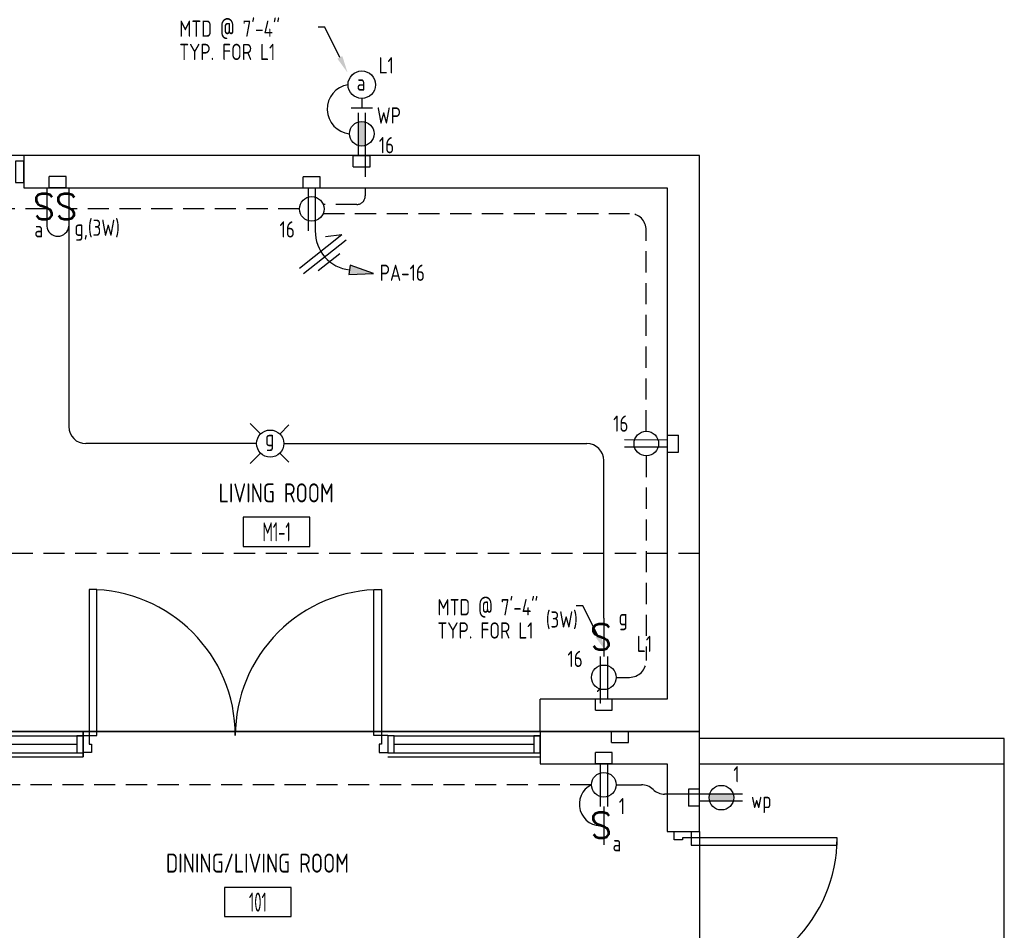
# Model space of a CAD drawing. Header units: inches. Extents: x 23373 to 33923, y 1540 to 5670.
# Tile 35 of 106: x 27299 to 27532, y 2661 to 2876. Entities that reach past the tile are written whole.
import ezdxf
from ezdxf import colors
from ezdxf.entities.mleader import LeaderData, LeaderLine
from ezdxf.enums import TextEntityAlignment as Align
from ezdxf.math import Vec2, Vec3

# ---------------------------------------------------------------- set-up
doc = ezdxf.new("R2010")
doc.units = ezdxf.units.IN
doc.header["$LTSCALE"] = 2
doc.header["$MEASUREMENT"] = 0
doc.linetypes.add('DASHED', pattern=[0.75, 0.5, -0.25])
doc.linetypes.add('HIDDEN', pattern=[0.375, 0.25, -0.125])
doc.layers.get('0').update_dxf_attribs({"color": 8, "linetype": 'CONTINUOUS'})
for name, color, linetype in [('a-door', 8, 'CONTINUOUS'), ('eeLight-LINE', 5, 'CONTINUOUS'), ('eeLightDist', 200, 'CONTINUOUS'), ('eeLightSwitches', 200, 'CONTINUOUS'), ('eeRecepDist', 120, 'CONTINUOUS'), ('eeRecepLINE', 120, 'HIDDEN'), ('G-SYMB', 1, 'CONTINUOUS'), ('roof', 8, 'DASHED'), ('Walls', 1, 'CONTINUOUS')]:
    doc.layers.add(name, color=color, linetype=linetype)
doc.styles.add('100-48', font='archstyl.shx', dxfattribs={"width": 0.9, "height": 4.8})
doc.styles.add('MED', font='archstyl.shx', dxfattribs={"width": 0.8, "height": 0.125})
doc.styles.get("Standard").update_dxf_attribs({"font": 'simplex.shx'})

# ---------------------------------------------------------------- blocks, each defined once
blk = doc.blocks.new('SP-SW')
at = {"layer": 'eeLightSwitches', "linetype": 'ByBlock'}
blk.add_line((0, 0), (0, 0.1873), dxfattribs=at)
blk.add_text('S', height=0.1272, dxfattribs=at).set_placement((-0.0418, 0.0268))
blk = doc.blocks.new('RECEP-gf')
at = {"layer": 'eeRecepDist'}
blk.add_hatch(color=256, dxfattribs=at).paths.add_polyline_path([(137.8165, 590.8342, 0.073698), (137.8191, 590.8518, 0.073698), (137.8165, 590.8693), (137.7006, 590.8693, 0.073698), (137.698, 590.8518, 0.073698), (137.7006, 590.8342)])
at = {"layer": 'eeRecepDist', "linetype": 'Continuous'}
for p, q in [((137.6553, 590.8693), (137.8662, 590.8693)), ((137.6553, 590.8342), (137.8662, 590.8342))]:
    blk.add_line(p, q, dxfattribs=at)
blk.add_circle((137.7585, 590.8518), 0.0606, dxfattribs=at)
blk = doc.blocks.new('WALL-LGT')
at = {"layer": 'eeLightDist', "linetype": 'ByBlock'}
for p, q in [((-0.0525, 0), (0.0525, 0)), ((0, 0.0456), (0, 0))]:
    blk.add_line(p, q, dxfattribs=at)
blk.add_circle((0, 0.1131), 0.0675, dxfattribs=at)
blk = doc.blocks.new('AINC-ROOMID')
at = {"layer": 'G-SYMB'}
blk.add_lwpolyline([(-0.2473, -0.3519), (0.2533, -0.3519), (0.2533, -0.1607), (-0.2473, -0.1607)], close=True, dxfattribs=at)
at = {"layer": 'G-SYMB', "color": 4, "linetype": 'Continuous', "style": 'MED', "oblique": -180, "text_generation_flag": 6}
for tag, p in [('%%UROOM-ID', (0, 0.2093)), ('%%USPAN', (0, 0))]:
    blk.add_attdef(tag, text='', height=0.125, rotation=180, dxfattribs=at).set_placement(p, align=Align.MIDDLE)
at = {"layer": 'G-SYMB', "color": 4, "linetype": 'Continuous', "style": 'MED', "text_generation_flag": 6, "width": 0.75}
blk.add_attdef('R-NUM', text='', height=0.125, rotation=180, dxfattribs=at).set_placement((0.003, -0.2563), align=Align.MIDDLE)
blk = doc.blocks.new('Recep-1')
at = {"layer": 'eeRecepDist', "linetype": 'Continuous'}
for p, q in [((0, 0.0176), (0.2108, 0.0176)), ((0, -0.0176), (0.2108, -0.0176))]:
    blk.add_line(p, q, dxfattribs=at)
blk.add_circle((0.1032, 0), 0.0606, dxfattribs=at)
blk = doc.blocks.new('CEIL-LGT')
at = {"layer": 'eeLightDist', "linetype": 'ByBlock'}
for p, q in [((-0.0477, 0.0477), (-0.0991, 0.0991)), ((0.047, 0.047), (0.0916, 0.0916)), ((-0.047, -0.047), (-0.0987, -0.0987)), ((0.0477, -0.0477), (0.0918, -0.0918))]:
    blk.add_line(p, q, dxfattribs=at)
blk.add_circle((0, 0), 0.0667, dxfattribs=at)
blk = doc.blocks.new('CAJA 4X4 RECEPT')
at = {"layer": 'eeRecepDist', "color": 9}
for p, q in [((24134, 2831.23), (24130, 2831.23)), ((24130, 2828.61), (24130, 2831.23)), ((24134, 2828.61), (24134, 2831.23)), ((24130, 2828.61), (24134, 2828.61))]:
    blk.add_line(p, q, dxfattribs=at)
blk = doc.blocks.new('CAJA 4X4 LUCES')
at = {"layer": 'eeLight-LINE', "color": 8, "ltscale": 2}
for p, q in [((24065.99, 2814.84), (24061.99, 2814.84)), ((24061.99, 2812.21), (24061.99, 2814.84)), ((24065.99, 2812.21), (24065.99, 2814.84)), ((24061.99, 2812.21), (24065.99, 2812.21))]:
    blk.add_line(p, q, dxfattribs=at)
blk = doc.blocks.new('HR RECEPT')
at = {"layer": 'eeRecepDist', "linetype": 'Continuous'}
blk.add_hatch(color=256, dxfattribs=at).paths.add_polyline_path([(-0.2131, -0.2833), (-0.1716, -0.1701), (-0.2169, -0.1628)])
for p, q in [((-0.1716, -0.1701), (-0.2169, -0.1628)), ((-0.2169, -0.1628), (-0.2131, -0.2833)), ((-0.2131, -0.2833), (-0.1716, -0.1701))]:
    blk.add_line(p, q, dxfattribs=at)
at = {"layer": 'eeRecepDist', "linetype": 'ByBlock'}
blk.add_arc((-0.0063, -0.1893), 0.1894, 88.0949, 173.0878, dxfattribs=at)
blk = doc.blocks.new('WiresA')
at = {"layer": 'eeRecepDist'}
for p, q in [((0, 0.1333), (0, -0.1333)), ((0.0333, 0.1333), (0.0768, 0.0641)), ((0.0333, 0.1333), (0.0333, -0.1333)), ((-0.0333, 0.0681), (-0.0333, -0.0681))]:
    blk.add_line(p, q, dxfattribs=at)
blk = doc.blocks.new('*U5')
for points in [[(0, 0), (1.5, 0), (1.5, 2), (2, 2), (2, 4), (0, 4)], [(72, 0), (70.5, 0), (70.5, 2), (70, 2), (70, 4), (72, 4)]]:
    blk.add_lwpolyline(points)
for points in [[(3.25, 0), (3.25, -34.5), (1.5, -34.5), (1.5, 0)], [(68.75, 0), (68.75, -34.5), (70.5, -34.5), (70.5, 0)]]:
    blk.add_lwpolyline(points, close=True)
for centre, start, end in [((1.5, 0), 270, 0), ((70.5, 0), 180, 270)]:
    blk.add_arc(centre, 34.5, start, end)

msp = doc.modelspace()

# ---------------------------------------------------------------- linework, layer by layer
for p, q in [((27299.92531554, 2843.85917105), (27263.92531554, 2843.85917105)), ((27277.92531554, 2707.85917105), (27421.92531554, 2707.85917105)), ((27421.92531554, 2707.85917105), (27277.92531554, 2707.85917105)), ((27531.55031554, 2580.23417149), (27531.55031554, 2700.23417149)), ((27459.55031554, 2684.23417149), (27459.55031554, 2648.23417149))]:
    msp.add_line(p, q)
at = {"layer": 'a-door'}
for p, q in [((27277.92531554, 2707.8591706), (27313.92531554, 2707.8591706)), ((27385.92531554, 2707.8591706), (27421.92531554, 2707.8591706)), ((27279.42531554, 2706.8591706), (27313.92531355, 2706.8591706)), ((27387.42531554, 2706.8591706), (27421.92531355, 2706.8591706)), ((27279.42531554, 2704.8591706), (27312.42531355, 2704.8591706)), ((27387.42531554, 2704.8591706), (27420.42531355, 2704.8591706)), ((27277.92531554, 2701.8591706), (27313.92531554, 2701.85917193)), ((27279.42531554, 2702.8591706), (27313.92531355, 2702.8591706)), ((27385.92531554, 2701.8591706), (27421.92531554, 2701.85917193)), ((27387.42531554, 2702.8591706), (27421.92531355, 2702.8591706))]:
    msp.add_line(p, q, dxfattribs=at)
at = {"layer": 'a-door', "linetype": 'Continuous', "lineweight": -3}
msp.add_lwpolyline([(27297.92531554, 2837.54667105), (27299.92531554, 2837.54667105), (27299.92531554, 2842.54667105), (27297.92531554, 2842.54667105)], close=True, dxfattribs=at)
at = {"layer": 'a-door'}
for points in [[(27312.42531355, 2702.8591706), (27313.92531355, 2702.8591706), (27313.92531355, 2706.8591706), (27312.42531355, 2706.8591706)], [(27385.92531554, 2702.8591706), (27387.42531554, 2702.8591706), (27387.42531554, 2706.8591706), (27385.92531554, 2706.8591706)], [(27420.42531355, 2702.8591706), (27421.92531355, 2702.8591706), (27421.92531355, 2706.8591706), (27420.42531355, 2706.8591706)]]:
    msp.add_lwpolyline(points, close=True, dxfattribs=at)
at = {"layer": 'eeLight-LINE', "ltscale": 2}
for p, q in [((27310.54235059, 2827.2424411), (27310.54235059, 2779.85917105)), ((27354.91281567, 2775.85917105), (27314.54235059, 2775.85917105)), ((27361.31281542, 2775.85917105), (27432.9257869, 2775.85917105)), ((27436.9257869, 2734.596013), (27436.9257869, 2771.85917105))]:
    msp.add_line(p, q, dxfattribs=at)
at = {"layer": 'eeLight-LINE', "color": 8}
msp.add_line((27459.55015508, 2691.39083551), (27459.55031554, 2693.07750747), dxfattribs=at)
at = {"layer": 'eeLight-LINE', "ltscale": 2}
for centre, radius, start, end in [((27377.42308655, 2854.84283328), 5.84837318, 99.0824851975, 264.1802236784), ((27307.9269931, 2827.45760704), 2.62419344, 184.7031423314, 355.2968576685), ((27314.54235059, 2779.85917105), 4, 180, 270), ((27432.9257869, 2771.85917105), 4, 0, 90)]:
    msp.add_arc(centre, radius, start, end, dxfattribs=at)
at = {"layer": 'eeRecepDist', "ltscale": 2}
for p, q in [((27439.83306773, 2695.27937575), (27445.80303817, 2695.27435967)), ((27459.55031554, 2693.07750747), (27451.30635434, 2693.07750747))]:
    msp.add_line(p, q, dxfattribs=at)
for centre, radius, start, end in [((27436.26293199, 2690.68738343), 5.11205979, 116.0547450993, 277.4393483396), ((27445.7996773, 2691.27436108), 4, 46.501575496, 89.9518590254), ((27451.30635434, 2697.07750747), 4, 226.5015754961, 270)]:
    msp.add_arc(centre, radius, start, end, dxfattribs=at)
at = {"layer": 'eeRecepLINE', "ltscale": 10}
for p, q in [((27380.58115153, 2843.85917105), (27380.58115153, 2834.34162499)), ((27305.3116356, 2831.27978097), (27274.4661053, 2831.27992901)), ((27365.01756335, 2831.27949442), (27310.54235059, 2831.27975587)), ((27378.58115153, 2832.34162499), (27370.63220251, 2832.34162499)), ((27370.63639641, 2830.22843243), (27442.97091305, 2830.22843243)), ((27446.97126341, 2778.76692318), (27446.97091305, 2826.22843243)), ((27446.97035979, 2772.95141886), (27446.97035979, 2724.64940754)), ((27439.83306773, 2720.64940754), (27442.97035979, 2720.64940754)), ((27434.01756336, 2695.27992901), (27272.46594483, 2695.27992901))]:
    msp.add_line(p, q, dxfattribs=at)
for centre, radius, start, end in [((27378.58115153, 2834.34162499), 2, 270, 0), ((27442.97091305, 2826.22843243), 4, 0, 90), ((27442.97035979, 2724.64940754), 4, 270, 0)]:
    msp.add_arc(centre, radius, start, end, dxfattribs=at)
at = {"layer": 'roof', "ltscale": 5}
for p, q in [((27459.55031554, 2749.85917105), (27145.42531554, 2749.85917105)), ((27459.55031554, 2707.85917105), (27459.55031554, 2749.85917105))]:
    msp.add_line(p, q, dxfattribs=at)
at = {"layer": 'Walls'}
for p, q in [((27459.55031554, 2843.85917105), (27299.92531554, 2843.85917105)), ((27299.92531554, 2843.85917105), (27299.92531554, 2836.23417105)), ((27459.55031554, 2707.85917105), (27459.55031554, 2843.85917105)), ((27299.92531554, 2836.23417105), (27451.92531554, 2836.23417105)), ((27451.92531554, 2836.23417105), (27451.92531554, 2715.48417105)), ((27451.92531554, 2715.48417105), (27421.92531554, 2715.48417105)), ((27421.92531554, 2707.85917105), (27421.92531554, 2715.48417105)), ((27313.92531554, 2701.85917105), (27313.92531554, 2707.85917105)), ((27313.92531554, 2707.8591706), (27313.92531554, 2701.85917193)), ((27459.55031554, 2707.85917105), (27421.92531554, 2707.85917105)), ((27421.92531554, 2707.85917105), (27459.55031554, 2707.85917105)), ((27459.55031554, 2707.85917105), (27421.92531554, 2707.85917105)), ((27421.92531554, 2707.85917105), (27421.92531554, 2700.23417105)), ((27459.55031554, 2706.23417149), (27459.55031554, 2707.85917105)), ((27459.55031554, 2706.23417149), (27459.55031554, 2707.85917105)), ((27531.55031554, 2706.23417149), (27459.55031554, 2706.23417149)), ((27459.55031554, 2700.23417105), (27459.55031554, 2706.23417149)), ((27531.55031554, 2700.23417149), (27531.55031554, 2706.23417149)), ((27421.92531554, 2700.23417105), (27451.92531554, 2700.23417105)), ((27451.92531554, 2700.23417105), (27451.92531554, 2684.23417149)), ((27459.55031554, 2700.23417149), (27531.55031554, 2700.23417149)), ((27459.55031554, 2684.23417149), (27459.55031554, 2700.23417105)), ((27451.92531554, 2684.23417149), (27459.55031554, 2684.23417149))]:
    msp.add_line(p, q, dxfattribs=at)

# ---------------------------------------------------------------- block references
ref = msp.add_blockref('AINC-ROOMID', (27359.5262836, 2764.22167442), dxfattribs=dict(xscale=31.40809428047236, yscale=35.94597718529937, zscale=31.40809428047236))
ref.add_attrib('%%USPAN', 'LIVING ROOM', dxfattribs={"layer": 'G-SYMB', "color": 4, "linetype": 'Continuous', "height": 4.4932471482, "rotation": 180, "style": 'MED', "text_generation_flag": 6, "width": 0.873758}).set_placement((27359.5262836, 2764.22167442), align=Align.MIDDLE)
ref.add_attrib('R-NUM', 'M1-1', dxfattribs={"layer": 'G-SYMB', "color": 4, "linetype": 'Continuous', "height": 4.493247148, "rotation": 180, "style": 'MED', "text_generation_flag": 6, "width": 0.655319}).set_placement((27359.61975336, 2755.00872967), align=Align.MIDDLE)
ref = msp.add_blockref('AINC-ROOMID', (27355.10657754, 2676.77724349), dxfattribs=dict(xscale=31.40809428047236, yscale=35.94597718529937, zscale=31.40809428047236))
ref.add_attrib('%%USPAN', 'DINING/LIVING ROOM', dxfattribs={"layer": 'G-SYMB', "color": 4, "linetype": 'Continuous', "height": 4.4932471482, "rotation": 180, "style": 'MED', "text_generation_flag": 6, "width": 0.873758}).set_placement((27355.10657754, 2676.77724349), align=Align.MIDDLE)
ref.add_attrib('R-NUM', '101', dxfattribs={"layer": 'G-SYMB', "color": 4, "linetype": 'Continuous', "height": 4.493247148, "rotation": 180, "style": 'MED', "text_generation_flag": 6, "width": 0.655319}).set_placement((27355.2000473, 2667.56429875), align=Align.MIDDLE)
at = {"layer": 'a-door', "linetype": 'Continuous', "lineweight": -3}
for p, rotation in [((27385.86968442, 2706.88872885), 180), ((27457.55031687, 2612.23417149), 90)]:
    msp.add_blockref('*U5', p, dxfattribs=dict(at, rotation=rotation))
at = {"layer": 'eeLight-LINE'}
for name, p in [('CAJA 4X4 RECEPT', (3247.73927221, 12.625)), ('CAJA 4X4 LUCES', (3243.93570155, 24.09115069)), ('CAJA 4X4 RECEPT', (3235.92677221, 7.625)), ('CAJA 4X4 RECEPT', (3304.92677221, -115.75)), ('CAJA 4X4 RECEPT', (3308.73927221, -123.375)), ('CAJA 4X4 RECEPT', (3304.92677702, -128.32445104))]:
    msp.add_blockref(name, p, dxfattribs=at)
at = {"layer": 'eeLight-LINE', "rotation": 89.99999999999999}
msp.add_blockref('CAJA 4X4 LUCES', (30271.76122453, -21371.75544257), dxfattribs=at)
at = {"layer": 'eeLightDist', "xscale": 48, "yscale": 48, "zscale": 48}
for name, p in [('WALL-LGT', (27379.73781554, 2855.19130059)), ('CEIL-LGT', (27358.11281554, 2775.85917105))]:
    msp.add_blockref(name, p, dxfattribs=at)
at = {"layer": 'eeLightSwitches', "xscale": 48, "yscale": 48, "zscale": 48, "rotation": 180}
for p in [(27305.3116356, 2836.23417105), (27310.54235059, 2836.23417105), (27436.9257869, 2734.596013), (27436.92482413, 2690.11421949)]:
    msp.add_blockref('SP-SW', p, dxfattribs=at)
at = {"layer": 'eeRecepDist', "xscale": 48, "yscale": 48, "zscale": 48}
for name, p, rotation in [('RECEP-gf', (-981.14758611, 9461.43499185), 270), ('Recep-1', (27367.9257869, 2836.23425128), 269.9945491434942), ('HR RECEPT', (27368.76816011, 2826.11413926), 90.64829250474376), ('Recep-1', (27451.92523531, 2775.85869969), 179.9945491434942), ('Recep-1', (27436.9257869, 2725.60428306), 269.9945491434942), ('Recep-1', (27436.9257869, 2700.23425128), 269.9945491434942), ('RECEP-gf', (34077.12613635, 31053.11957314), 180)]:
    msp.add_blockref(name, p, dxfattribs=dict(at, rotation=rotation))
at = {"layer": 'eeRecepDist'}
for p in [(3247.73927221, 12.625), (3235.92677221, 7.625)]:
    msp.add_blockref('CAJA 4X4 RECEPT', p, dxfattribs=at)
at = {"layer": 'eeRecepDist', "rotation": 270}
msp.add_blockref('CAJA 4X4 RECEPT', (24623.3161445, 26907.85771438), dxfattribs=at)
at = {"layer": 'eeRecepLINE', "xscale": -48.00000000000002, "yscale": 47.99999999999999, "zscale": 48, "rotation": 308.0835105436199}
msp.add_blockref('WiresA', (27371.02050021, 2819.92298954), dxfattribs=at)

# ---------------------------------------------------------------- texts
at = {"layer": 'eeLight-LINE', "color": 4, "style": '100-48', "width": 0.9}
for s, p in [('MTD @ 7\'-4"', (27336.62635682, 2871.93045353)), ('TYP. FOR L1', (27336.62635682, 2866.44007863)), ('L1', (27383.72335539, 2863.27906823)), ('a', (27378.52444107, 2859.20015963)), ('g,(3W)', (27311.8627638, 2824.91454959)), ('a', (27302.39121045, 2824.56664443)), ('g', (27356.91297839, 2775.24298564)), ('MTD @ 7\'-4"', (27397.62635682, 2735.28921688)), ('(3W)', (27423.22936672, 2732.39810333)), ('g', (27440.41944113, 2732.92526706)), ('TYP. FOR L1', (27397.62635682, 2729.79884198)), ('L1', (27444.72335539, 2726.63783158)), ('a', (27438.99054033, 2679.54808551))]:
    msp.add_text(s, height=3.84, dxfattribs=at).set_placement(p)
at = {"layer": 'eeRecepDist', "style": '100-48', "width": 0.9}
for s, p in [('WP', (27383.28835879, 2851.42972581)), ('16', (27383.7964356, 2844.41086374)), ('16', (27360.32558447, 2824.52091192)), ('PA-16', (27383.97332698, 2814.28119444)), ('16', (27439.13042686, 2778.65321924)), ('16', (27428.33769353, 2723.08214367)), ('1', (27435.2002328, 2714.42724111)), ('1', (27467.53071254, 2695.84582608)), ('1', (27440.48603008, 2688.31146782)), ('wp', (27471.72513062, 2689.75248676))]:
    msp.add_text(s, height=3.84, dxfattribs=at).set_placement(p)

# ---------------------------------------------------------------- leaders
at = {"layer": 'eeLight-LINE', "color": 1, "ltscale": 2}
ml = msp.add_multileader_mtext('Standard', dxfattribs=at)
ml.set_content('', color=1)
ml.set_leader_properties()
ml.build(insert=Vec2(0, 0))
ml.multileader.update_dxf_attribs({"text_right_attachment_type": 6, "dogleg_length": 0.36})
ctx = ml.context
ctx.base_point, ctx.char_height, ctx.landing_gap_size, ctx.plane_origin = Vec3(27369.32319185, 2874.26548261), 0.18, 0.09, Vec3(27376.37748381, 2863.47920467)
ctx.right_attachment, ctx.text_align_type = 6, 2
notes = []
notes.append((ctx, [(0, (1, 1, 0), (27371.00363058, 2874.17548261), (-1, 0), 1.50043874, [(0, [(27376.37748381, 2863.47920467)], 0, [])])]))
ctx.mtext.insert, ctx.mtext.alignment, ctx.mtext.flow_direction = Vec3(27369.41319185, 2874.35548261), 3, 5
ml = msp.add_multileader_mtext('Standard', dxfattribs=at)
ml.set_content('', color=1)
ml.set_leader_properties()
ml.build(insert=Vec2(0, 0))
ml.multileader.update_dxf_attribs({"text_right_attachment_type": 6, "dogleg_length": 0.36})
ctx = ml.context
ctx.base_point, ctx.char_height, ctx.landing_gap_size, ctx.plane_origin = Vec3(27430.32319185, 2737.62424596), 0.18, 0.09, Vec3(27437.37748381, 2726.83796802)
ctx.right_attachment, ctx.text_align_type = 6, 2
notes.append((ctx, [(0, (1, 1, 0), (27432.00363058, 2737.53424596), (-1, 0), 1.50043874, [(0, [(27437.37748381, 2726.83796802)], 0, [])])]))
ctx.mtext.insert, ctx.mtext.alignment, ctx.mtext.flow_direction = Vec3(27430.41319185, 2737.71424596), 3, 5
for ctx, leaders in notes:
    for number, flags, end, landing, length, lines in leaders:
        leader = LeaderData()
        leader.index, (leader.has_last_leader_line, leader.has_dogleg_vector, leader.attachment_direction) = number, flags
        leader.last_leader_point, leader.dogleg_vector, leader.dogleg_length = Vec3(end), Vec3(landing), length
        for number, points, colour, breaks in lines:
            line = LeaderLine()
            line.index, line.vertices, line.color, line.breaks = number, Vec3.list(points), colors.encode_raw_color(colour), breaks
            leader.lines.append(line)
        ctx.leaders.append(leader)

doc.saveas('drawing.dxf')
